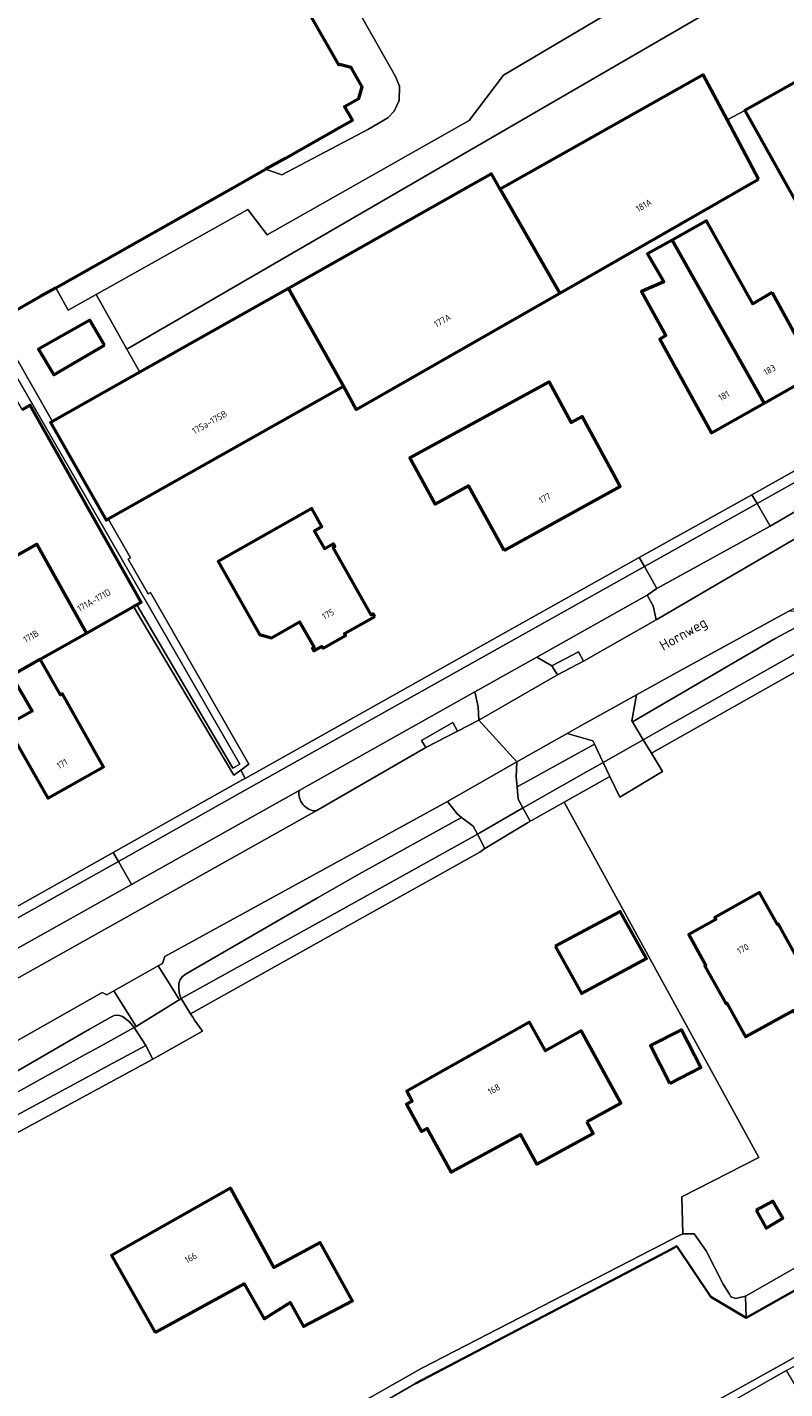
# Model space of a CAD drawing. Header units: metres. Extents: x 113441 to 115918, y 474822 to 477887.
# Tile 39 of 145: x 114493 to 114567, y 475976 to 476109. Entities that reach past the tile are written whole.
import ezdxf
from ezdxf.enums import TextEntityAlignment as Align

# ---------------------------------------------------------------- set-up
doc = ezdxf.new("R2010")
doc.units = ezdxf.units.M
for name, color, linetype, lineweight in [('B-WE-GK-BESCHOEIING-G', 252, 'GK-BESCHOEIING', 35), ('B-WE-GR-GRAS-GV', 252, 'Continuous', 13), ('B-WE-GR-GROENVOORZIENING-GV', 252, 'Continuous', 18), ('B-WE-OG-BEBOUWING-GV', 7, 'Continuous', 50), ('B-WE-OG-BEBOUWING-T18', 7, 'Continuous', 50), ('B-WE-OG-BEBOUWING_LAGE TRAFO-GV', 7, 'Continuous', 50), ('B-WE-OG-BEBOUWING_OVERBOUWING-GV', 7, 'Continuous', 50), ('B-WE-OG-TERREIN_ERF-GV', 252, 'Continuous', 18), ('B-WE-OG-TOPOGRAFIE-T18', 7, 'Continuous', 18), ('B-WE-OG-WATER-GV', 252, 'Continuous', 18), ('B-WE-OG-WATER_SLOOT-GV', 252, 'Continuous', 18), ('B-WE-VH-VERHARDING_GESLOTEN-GV', 252, 'Continuous', 18), ('B-WE-VH-VERHARDING_OPEN-GV', 252, 'Continuous', 18)]:
    doc.layers.add(name, color=color, linetype=linetype, lineweight=lineweight)
doc.styles.add('NLCS-ISO-ANNOTATIEF-T18', font='NLCS-ISO.ttf', dxfattribs={"height": 1.8})
doc.linetypes.add('GK-BESCHOEIING', pattern='A,30,-5,[1,NLCS.SHX,S=1,R=0,X=0,Y=0],-5', length=40)

msp = doc.modelspace()

# ---------------------------------------------------------------- linework, layer by layer
at = {"layer": 'B-WE-GK-BESCHOEIING-G', "ltscale": 0.5, "flags": 128}
msp.add_lwpolyline([(114531.186, 475976.687), (114555.576, 475989.503), (114556.634, 475990.076), (114559.96, 475985.142), (114563.394, 475983.101), (114598.376, 476002.802), (114621.349, 476015.713), (114638.687, 476025.306)], dxfattribs=at)
at = {"layer": 'B-WE-GR-GRAS-GV'}
msp.add_lwpolyline([(114573.112, 476048.789), (114555.663, 476038.964), (114554.162, 476038.119), (114555.238, 476036.344), (114551.088, 476033.825), (114550.125, 476035.846), (114548.571, 476034.971), (114545.678, 476033.342), (114564.622, 475998.729), (114557.115, 475994.877), (114557.211, 475991.288), (114558.321, 475991.279), (114559.494, 475989.617), (114561.156, 475986.387), (114561.762, 475985.394), (114561.916, 475985.143), (114562.378, 475984.973), (114563.343, 475985.223), (114595.903, 476003.802)], dxfattribs=at)
for points in [[(114568.552, 476017.827), (114568.455, 476017.773), (114570.138, 476014.743), (114572.777, 476016.19), (114576.628, 476009.2), (114571.674, 476006.439), (114567.99, 476013.05), (114563.339, 476010.467), (114561.503, 476013.771), (114561.407, 476013.718), (114559.382, 476017.363), (114559.478, 476017.416), (114557.803, 476020.432), (114560.443, 476021.899), (114560.331, 476022.1), (114564.702, 476024.528), (114566.434, 476021.411), (114566.535, 476021.467)], [(114565.991, 475994.469), (114566.976, 475992.795), (114565.343, 475991.833), (114564.383, 475993.593)], [(114567.329, 475977.954), (114565.702, 475977.054), (114542.525, 475963.791), (114548.691, 475954.061), (114572.327, 475967.967), (114570.661, 475972.411)]]:
    msp.add_lwpolyline(points, close=True, dxfattribs=at)
at = {"layer": 'B-WE-GR-GROENVOORZIENING-GV'}
for points in [[(114567.716, 476120.745), (114539.75, 476104.188), (114536.402, 476099.777), (114516.74, 476088.62), (114514.87, 476091.1), (114500.072, 476082.806), (114503.061, 476077.474), (114572.665, 476117.888)], [(114532.202, 476038.661), (114531.757, 476039.339), (114534.825, 476041.106), (114535.268, 476040.26), (114537.344, 476041.342), (114537.293, 476042.644), (114536.962, 476044.089), (114519.852, 476034.484)], [(114521.5, 476032.487), (114532.202, 476038.661)]]:
    msp.add_lwpolyline(points, dxfattribs=at)
for points in [[(114576.653, 476108.23), (114573.016, 476113.949), (114576.731, 476115.985), (114577.012, 476115.542), (114577.157, 476116.319), (114577.229, 476116.701), (114575.46, 476119.312), (114572.665, 476117.888), (114503.061, 476077.474), (114504.337, 476075.231), (114518.812, 476083.403), (114538.59, 476094.569), (114539.44, 476093.063), (114559.19, 476104.2), (114561.527, 476099.816), (114563.26, 476100.74)], [(114503.061, 476077.474), (114500.072, 476082.806), (114497.35, 476081.28), (114496.15, 476083.47), (114494.67, 476082.63), (114491.366, 476080.753), (114491.35, 476080.78), (114490.25, 476080.168), (114495.83, 476070.428), (114504.337, 476075.231)], [(114500.89, 476077.87), (114495.961, 476074.98), (114494.45, 476077.48), (114499.46, 476080.31)], [(114554.627, 476051.106), (114554.34, 476052.475), (114553.764, 476053.519), (114542.991, 476047.47), (114544.456, 476046.635), (114547.048, 476047.999), (114547.555, 476047.084)], [(114566.23, 476049.29), (114569.63, 476051.1), (114570.42, 476051.48), (114571.406, 476051.788), (114567.537, 476051.936), (114566.835, 476051.554), (114556.931, 476046.129), (114552.704, 476043.786), (114552.252, 476041.271), (114552.317, 476041.165)], [(114548.62, 476039.008), (114548.47, 476039.323), (114545.969, 476040.042), (114541.045, 476037.259), (114540.978, 476035.777), (114541.073, 476034.843)], [(114526.01, 476026.53), (114535.672, 476031.863), (114535.241, 476032.189), (114534.316, 476033.421), (114506.761, 476018.308), (114506.552, 476017.629), (114506.129, 476017.391), (114506.839, 476016.254), (114508.186, 476014.096), (114508.363, 476014.206), (114508.28, 476014.34), (114508.178, 476014.771), (114508.127, 476015.248), (114508.144, 476015.657), (114508.263, 476016.066), (114508.484, 476016.356), (114508.842, 476016.612), (114521.637, 476024.004)], [(114501.816, 476014.965), (114501.134, 476014.581), (114500.667, 476014.8), (114486.391, 476006.718), (114472.55, 475999.029), (114462.313, 475993.252), (114458.091, 475990.877), (114458.007, 475988.973), (114458.403, 475988.389), (114468.113, 475993.603), (114480.027, 476000), (114499.446, 476011.214), (114501.503, 476012.402), (114501.843, 476012.539), (114502.082, 476012.573), (114502.354, 476012.556), (114502.644, 476012.453), (114503.325, 476011.925), (114503.786, 476011.378), (114503.973, 476011.494)]]:
    msp.add_lwpolyline(points, close=True, dxfattribs=at)
msp.add_lwpolyline([(114519.852, 476034.484, 0.4489954), (114521.5, 476032.487)], format="xyb", dxfattribs=at)
at = {"layer": 'B-WE-OG-BEBOUWING-GV'}
for points in [[(114466.746, 476124.093), (114491.35, 476080.78), (114491.366, 476080.753), (114494.67, 476082.63), (114496.15, 476083.47), (114513.612, 476093.329), (114516.59, 476095.01), (114518.509, 476096.093), (114523.734, 476099.043), (114525.04, 476099.78), (114524.276, 476101.129), (114525.668, 476101.917), (114525.981, 476103.049), (114524.916, 476104.928), (114523.786, 476105.219), (114523.708, 476105.174), (114518.34, 476114.649)], [(114486.942, 476054.321), (114494.312, 476058.467), (114499.139, 476049.809), (114503.714, 476052.392), (114504.034, 476052.573), (114504.47, 476052.819), (114493.666, 476072.03), (114492.87, 476071.572)]]:
    msp.add_lwpolyline(points, dxfattribs=at)
for points in [[(114581.488, 476098.393), (114582.192, 476098.787), (114578.554, 476105.712), (114578.52, 476105.778), (114577.1, 476108.48), (114576.653, 476108.23), (114563.26, 476100.74), (114571.98, 476085.18), (114576.986, 476087.715), (114580.903, 476080.682), (114580.96, 476080.715), (114588.638, 476085.163), (114587.965, 476086.408)], [(114564.609, 476094.035), (114561.527, 476099.816), (114559.19, 476104.2), (114539.44, 476093.063), (114545.229, 476082.946)], [(114539.44, 476093.063), (114538.59, 476094.569), (114518.812, 476083.403), (114524.182, 476073.891), (114525.401, 476071.6), (114545.229, 476082.946)], [(114565.93, 476082.99), (114564.05, 476081.91), (114559.54, 476090), (114556.17, 476088.101), (114565.145, 476072.229), (114570.246, 476075.113)], [(114556.17, 476088.101), (114553.79, 476086.76), (114555.38, 476084.04), (114553.21, 476083.1), (114555.58, 476078.8), (114554.99, 476078.47), (114560.025, 476069.333), (114565.145, 476072.229)], [(114524.182, 476073.891), (114518.812, 476083.403), (114504.337, 476075.231), (114495.83, 476070.428), (114495.644, 476070.323), (114496.29, 476069.19), (114501.064, 476060.824), (114501.267, 476060.939)], [(114500.89, 476077.87), (114499.46, 476080.31), (114494.45, 476077.48), (114495.961, 476074.98)], [(114539.827, 476057.873), (114551.137, 476064.098), (114547.416, 476070.919), (114546.362, 476070.344), (114544.207, 476074.294), (114530.636, 476066.89), (114533.094, 476062.384), (114536.352, 476064.179)], [(114527.209, 476051.44), (114527.061, 476051.701), (114526.878, 476051.597), (114523.158, 476058.155), (114523.341, 476058.259), (114523.193, 476058.52), (114522.34, 476058.036), (114521.344, 476059.794), (114522.074, 476060.208), (114521.078, 476061.965), (114511.962, 476056.794), (114515.998, 476049.679), (114517.166, 476049.364), (114519.897, 476050.913), (114521.303, 476048.435), (114521.146, 476048.346), (114521.291, 476048.083), (114522.068, 476048.524), (114522.177, 476048.333), (114524.369, 476049.576), (114524.26, 476049.767)], [(114494.312, 476058.467), (114486.942, 476054.321), (114491.85, 476045.693), (114494.639, 476047.268), (114499.139, 476049.809)], [(114494.639, 476047.268), (114491.85, 476045.693), (114493.832, 476042.209), (114491.351, 476040.808), (114495.36, 476033.738), (114500.811, 476036.799), (114496.802, 476043.885), (114496.592, 476043.785)], [(114568.455, 476017.773), (114568.552, 476017.827), (114566.535, 476021.467), (114566.434, 476021.411), (114564.702, 476024.528), (114560.331, 476022.1), (114560.443, 476021.899), (114557.803, 476020.432), (114559.478, 476017.416), (114559.382, 476017.363), (114561.407, 476013.718), (114561.503, 476013.771), (114563.339, 476010.467), (114567.99, 476013.05), (114571.674, 476006.439), (114576.628, 476009.2), (114572.777, 476016.19), (114570.138, 476014.743)], [(114547.859, 476002.197), (114551.17, 476004.001), (114547.328, 476011.052), (114543.863, 476009.103), (114542.28, 476011.917), (114530.355, 476005.167), (114530.872, 476004.219), (114530.318, 476003.917), (114531.768, 476001.257), (114532.321, 476001.558), (114534.653, 475997.279), (114541.414, 476000.963), (114542.993, 475998.065), (114548.481, 476001.056)], [(114555.944, 476005.944), (114558.978, 476007.48), (114557.109, 476011.172), (114554.075, 476009.637)], [(114505.832, 475981.683), (114514.49, 475986.4), (114516.44, 475983.01), (114518.99, 475984.6), (114520.28, 475982.24), (114525.04, 475984.75), (114521.887, 475990.43), (114517.398, 475987.985), (114513.172, 475995.719), (114501.578, 475989.185)]]:
    msp.add_lwpolyline(points, close=True, dxfattribs=at)
at = {"layer": 'B-WE-OG-BEBOUWING_LAGE TRAFO-GV'}
msp.add_lwpolyline([(114564.383, 475993.593), (114565.343, 475991.833), (114566.976, 475992.795), (114565.991, 475994.469)], close=True, dxfattribs=at)
at = {"layer": 'B-WE-OG-BEBOUWING_OVERBOUWING-GV'}
msp.add_lwpolyline([(114544.778, 476019.315), (114547.339, 476014.707), (114553.677, 476018.094), (114551.116, 476022.703)], close=True, dxfattribs=at)
at = {"layer": 'B-WE-OG-TERREIN_ERF-GV'}
for points in [[(114580.96, 476080.715), (114580.903, 476080.682), (114576.986, 476087.715), (114571.98, 476085.18), (114563.26, 476100.74), (114561.527, 476099.816), (114564.609, 476094.035), (114545.229, 476082.946), (114525.401, 476071.6), (114524.182, 476073.891), (114501.267, 476060.939), (114503.439, 476057.149), (114503.213, 476057.019), (114505.151, 476053.653), (114505.369, 476053.779), (114514.963, 476037.034), (114514.183, 476036.471), (114514.611, 476035.658), (114539.173, 476049.447), (114552.985, 476057.179), (114563.961, 476063.3), (114572.827, 476068.3), (114573.024, 476068.41)], [(114486.877, 476020.101), (114501.751, 476028.445), (114514.22, 476035.439), (114514.611, 476035.658), (114514.183, 476036.471), (114513.502, 476035.979), (114503.714, 476052.392), (114499.139, 476049.809), (114494.639, 476047.268), (114496.592, 476043.785), (114496.802, 476043.885), (114500.811, 476036.799), (114495.36, 476033.738), (114491.351, 476040.808), (114493.832, 476042.209), (114491.85, 476045.693)], [(114503.487, 475962.114), (114531.812, 475978.198), (114555.239, 475990.272), (114556.669, 475991.009), (114557.211, 475991.288), (114557.115, 475994.877), (114564.622, 475998.729), (114545.678, 476033.342), (114542.565, 476031.589), (114542.37, 476031.479), (114542.319, 476031.45), (114542.109, 476031.318), (114537.942, 476028.831), (114537.468, 476028.459), (114523.505, 476020.665), (114509.28, 476012.725), (114509.489, 476012.386), (114509.66, 476012.11), (114510.426, 476011.039), (114505.59, 476008.312), (114479.731, 475994.265)]]:
    msp.add_lwpolyline(points, dxfattribs=at)
for points in [[(114556.17, 476088.101), (114559.54, 476090), (114564.05, 476081.91), (114565.93, 476082.99), (114570.246, 476075.113), (114565.145, 476072.229), (114560.025, 476069.333), (114554.99, 476078.47), (114555.58, 476078.8), (114553.21, 476083.1), (114555.38, 476084.04), (114553.79, 476086.76)], [(114539.827, 476057.873), (114536.352, 476064.179), (114533.094, 476062.384), (114530.636, 476066.89), (114544.207, 476074.294), (114546.362, 476070.344), (114547.416, 476070.919), (114551.137, 476064.098)], [(114527.209, 476051.44), (114524.26, 476049.767), (114524.369, 476049.576), (114522.177, 476048.333), (114522.068, 476048.524), (114521.291, 476048.083), (114521.146, 476048.346), (114521.303, 476048.435), (114519.897, 476050.913), (114517.166, 476049.364), (114515.998, 476049.679), (114511.962, 476056.794), (114521.078, 476061.965), (114522.074, 476060.208), (114521.344, 476059.794), (114522.34, 476058.036), (114523.193, 476058.52), (114523.341, 476058.259), (114523.158, 476058.155), (114526.878, 476051.597), (114527.061, 476051.701)], [(114554.162, 476038.119), (114553.375, 476039.419), (114549.474, 476037.215), (114550.125, 476035.846), (114551.088, 476033.825), (114555.238, 476036.344)], [(114542.109, 476031.318), (114542.319, 476031.45), (114542.37, 476031.479), (114541.648, 476032.796), (114541.55, 476032.74), (114537.44, 476030.34), (114537.22, 476030.218), (114537.942, 476028.831)], [(114509.28, 476012.725), (114508.363, 476014.206), (114508.186, 476014.096), (114508.012, 476013.989), (114503.973, 476011.494), (114503.786, 476011.378), (114504.924, 476009.632), (114505.59, 476008.312), (114510.426, 476011.039), (114509.66, 476012.11), (114509.489, 476012.386)], [(114534.653, 475997.279), (114532.321, 476001.558), (114531.768, 476001.257), (114530.318, 476003.917), (114530.872, 476004.219), (114530.355, 476005.167), (114542.28, 476011.917), (114543.863, 476009.103), (114547.328, 476011.052), (114551.17, 476004.001), (114547.859, 476002.197), (114548.481, 476001.056), (114542.993, 475998.065), (114541.414, 476000.963)], [(114555.944, 476005.944), (114554.075, 476009.637), (114557.109, 476011.172), (114558.978, 476007.48)], [(114525.04, 475984.75), (114520.28, 475982.24), (114518.99, 475984.6), (114516.44, 475983.01), (114514.49, 475986.4), (114505.832, 475981.683), (114501.578, 475989.185), (114513.172, 475995.719), (114517.398, 475987.985), (114521.887, 475990.43)]]:
    msp.add_lwpolyline(points, close=True, dxfattribs=at)
at = {"layer": 'B-WE-OG-WATER-GV'}
for points in [[(114471.507, 476112.147), (114460.803, 476131.194), (114432.181, 476180.669), (114428.408, 476187.545), (114427.665, 476187.383), (114427.008, 476187.067), (114428.977, 476183.482), (114429.743, 476182.146), (114452.166, 476143.021), (114462.885, 476124.587), (114478.543, 476096.471), (114483.892, 476086.845), (114486.724, 476082.027), (114492.87, 476071.572), (114493.666, 476072.03), (114504.47, 476052.819), (114504.034, 476052.573), (114513.383, 476036.665), (114514.076, 476037.057), (114489.465, 476079.73), (114485.065, 476087.36)], [(114573.112, 476048.789), (114572.347, 476050.134), (114570.999, 476049.372), (114554.964, 476040.316), (114553.375, 476039.419), (114554.162, 476038.119), (114555.663, 476038.964)], [(114550.125, 476035.846), (114549.474, 476037.215), (114547.855, 476036.301), (114541.826, 476032.896), (114541.648, 476032.796), (114542.37, 476031.479), (114542.565, 476031.589), (114545.678, 476033.342), (114548.571, 476034.971)], [(114537.468, 476028.459), (114537.942, 476028.831), (114537.22, 476030.218), (114536.715, 476029.938), (114522.682, 476022.151), (114508.363, 476014.206), (114509.28, 476012.725), (114523.505, 476020.665)], [(114631.848, 476015.078), (114641.214, 476020.712), (114638.687, 476025.306), (114621.349, 476015.713), (114598.376, 476002.802), (114563.394, 475983.101), (114559.96, 475985.142), (114556.634, 475990.076), (114555.576, 475989.503), (114531.186, 475976.687), (114501.81, 475959.706), (114505.285, 475953.404), (114505.797, 475952.069), (114485.289, 475940.804), (114484.8, 475940.178), (114484.901, 475939.504), (114490.644, 475929.531), (114494.693, 475931.815), (114495.09, 475932.039), (114492.387, 475937.065), (114509.164, 475946.478), (114566.882, 475978.551)], [(114499.922, 476006.947), (114501.292, 476007.688), (114504.924, 476009.632), (114503.786, 476011.378), (114500.356, 476009.476), (114499.025, 476008.739), (114459.723, 475986.952), (114459.308, 475986.722), (114460.039, 475985.375), (114460.516, 475985.633)]]:
    msp.add_lwpolyline(points, close=True, dxfattribs=at)
at = {"layer": 'B-WE-OG-WATER_SLOOT-GV'}
for points in [[(114471.507, 476112.147), (114485.065, 476087.36), (114489.465, 476079.73), (114514.076, 476037.057), (114513.383, 476036.665), (114504.034, 476052.573), (114503.714, 476052.392), (114513.502, 476035.979), (114514.183, 476036.471), (114514.963, 476037.034), (114505.369, 476053.779), (114505.151, 476053.653), (114503.213, 476057.019), (114503.439, 476057.149), (114501.267, 476060.939), (114501.064, 476060.824), (114496.29, 476069.19), (114495.644, 476070.323), (114495.83, 476070.428), (114490.25, 476080.168), (114486.026, 476087.541), (114472.002, 476112.817)], [(114501.81, 475959.706), (114531.186, 475976.687), (114555.576, 475989.503), (114556.634, 475990.076), (114559.96, 475985.142), (114563.394, 475983.101), (114563.343, 475985.223), (114562.378, 475984.973), (114561.916, 475985.143), (114561.762, 475985.394), (114561.156, 475986.387), (114559.494, 475989.617), (114558.321, 475991.279), (114557.211, 475991.288), (114556.669, 475991.009), (114555.239, 475990.272), (114531.812, 475978.198), (114503.487, 475962.114)]]:
    msp.add_lwpolyline(points, dxfattribs=at)
for points in [[(114570.999, 476049.372), (114572.347, 476050.134), (114571.406, 476051.788), (114570.42, 476051.48), (114569.63, 476051.1), (114566.23, 476049.29), (114552.317, 476041.165), (114553.375, 476039.419), (114554.964, 476040.316)], [(114549.474, 476037.215), (114548.62, 476039.008), (114541.073, 476034.843), (114541.197, 476033.621), (114541.648, 476032.796), (114541.826, 476032.896), (114547.855, 476036.301)], [(114536.715, 476029.938), (114537.22, 476030.218), (114536.813, 476030.999), (114535.672, 476031.863), (114526.01, 476026.53), (114521.637, 476024.004), (114508.842, 476016.612), (114508.484, 476016.356), (114508.263, 476016.066), (114508.144, 476015.657), (114508.127, 476015.248), (114508.178, 476014.771), (114508.28, 476014.34), (114508.363, 476014.206), (114522.682, 476022.151)], [(114638.687, 476025.306), (114635.09, 476026.633), (114634.327, 476025.727), (114618.764, 476016.846), (114600.478, 476006.412), (114600.807, 476005.815), (114596.194, 476003.273), (114595.903, 476003.802), (114563.343, 475985.223), (114563.394, 475983.101), (114598.376, 476002.802), (114621.349, 476015.713)], [(114607.142, 475999.974), (114630.353, 476013.569), (114630.758, 476013.806), (114631.918, 476013.75), (114631.848, 476015.078), (114566.882, 475978.551), (114509.164, 475946.478), (114492.387, 475937.065), (114495.09, 475932.039), (114496.396, 475932.757), (114494.564, 475935.99), (114494.163, 475936.781), (114494.434, 475937.431), (114498.133, 475939.534), (114536.672, 475960.442), (114537.564, 475960.953), (114542.525, 475963.791), (114565.702, 475977.054), (114567.329, 475977.954), (114570.38, 475979.641)], [(114499.025, 476008.739), (114500.356, 476009.476), (114503.786, 476011.378), (114503.325, 476011.925), (114502.644, 476012.453), (114502.354, 476012.556), (114502.082, 476012.573), (114501.843, 476012.539), (114501.503, 476012.402), (114499.446, 476011.214), (114480.027, 476000), (114468.113, 475993.603), (114458.403, 475988.389), (114459.308, 475986.722), (114459.723, 475986.952)], [(114505.59, 476008.312), (114504.924, 476009.632), (114501.292, 476007.688), (114499.922, 476006.947), (114460.516, 475985.633), (114460.039, 475985.375), (114460.172, 475985.129), (114460.796, 475983.98), (114479.731, 475994.265)]]:
    msp.add_lwpolyline(points, close=True, dxfattribs=at)
at = {"layer": 'B-WE-VH-VERHARDING_GESLOTEN-GV'}
for points in [[(114522.745, 476115.549), (114529.24, 476104.06), (114529.63, 476103.1), (114529.61, 476101.71), (114529.11, 476100.66), (114528.48, 476100.01), (114526.62, 476098.91), (114518.17, 476094.46), (114516.59, 476095.01), (114513.612, 476093.329), (114496.15, 476083.47), (114497.35, 476081.28), (114500.072, 476082.806), (114514.87, 476091.1), (114516.74, 476088.62), (114536.402, 476099.777), (114539.75, 476104.188), (114567.716, 476120.745)], [(114574.225, 476062.469), (114571.313, 476060.86), (114554.627, 476051.106), (114547.555, 476047.084), (114545.005, 476045.74), (114537.344, 476041.342), (114541.045, 476037.259), (114545.969, 476040.042), (114547.082, 476040.671), (114552.704, 476043.786), (114556.931, 476046.129), (114566.835, 476051.554), (114567.537, 476051.936), (114569.778, 476053.153), (114573.112, 476054.965), (114576.591, 476056.861), (114576.614, 476056.873), (114577.937, 476057.594)], [(114569.953, 476061.351), (114569.396, 476062.389), (114565.715, 476060.232), (114554.705, 476054.174), (114553.764, 476053.519), (114554.34, 476052.475), (114554.627, 476051.106), (114571.313, 476060.86)], [(114486.391, 476006.718), (114500.667, 476014.8), (114501.134, 476014.581), (114501.816, 476014.965), (114506.129, 476017.391), (114506.552, 476017.629), (114506.761, 476018.308), (114534.316, 476033.421), (114541.045, 476037.259), (114537.344, 476041.342), (114535.268, 476040.26), (114532.202, 476038.661), (114521.5, 476032.487), (114486.964, 476013.148)], [(114519.852, 476034.484), (114503.526, 476025.319), (114488.598, 476016.985), (114486.553, 476015.807)], [(114486.964, 476013.148), (114521.5, 476032.487)]]:
    msp.add_lwpolyline(points, dxfattribs=at)
for points in [[(114545.005, 476045.74), (114544.456, 476046.635), (114542.991, 476047.47), (114536.962, 476044.089), (114537.293, 476042.644), (114537.344, 476041.342)], [(114552.317, 476041.165), (114552.252, 476041.271), (114552.704, 476043.786), (114547.082, 476040.671), (114545.969, 476040.042), (114548.47, 476039.323), (114548.62, 476039.008), (114549.474, 476037.215), (114553.375, 476039.419)], [(114541.073, 476034.843), (114540.978, 476035.777), (114541.045, 476037.259), (114534.316, 476033.421), (114535.241, 476032.189), (114535.672, 476031.863), (114536.813, 476030.999), (114537.22, 476030.218), (114537.44, 476030.34), (114541.55, 476032.74), (114541.648, 476032.796), (114541.197, 476033.621)], [(114508.012, 476013.989), (114508.186, 476014.096), (114506.839, 476016.254), (114506.129, 476017.391), (114501.816, 476014.965), (114503.973, 476011.494)]]:
    msp.add_lwpolyline(points, close=True, dxfattribs=at)
msp.add_lwpolyline([(114521.5, 476032.487, -0.4489954), (114519.852, 476034.484)], format="xyb", dxfattribs=at)
at = {"layer": 'B-WE-VH-VERHARDING_OPEN-GV'}
msp.add_lwpolyline([(114518.34, 476114.649), (114523.708, 476105.174), (114523.786, 476105.219), (114524.916, 476104.928), (114525.981, 476103.049), (114525.668, 476101.917), (114524.276, 476101.129), (114525.04, 476099.78), (114523.734, 476099.043), (114518.509, 476096.093), (114516.59, 476095.01), (114518.17, 476094.46), (114526.62, 476098.91), (114528.48, 476100.01), (114529.11, 476100.66), (114529.61, 476101.71), (114529.63, 476103.1), (114529.24, 476104.06), (114522.745, 476115.549)], dxfattribs=at)
for points in [[(114573.33, 476067.407), (114572.827, 476068.3), (114563.961, 476063.3), (114564.458, 476062.43)], [(114574.522, 476065.296), (114573.33, 476067.407), (114564.458, 476062.43), (114565.715, 476060.232), (114569.396, 476062.389), (114569.995, 476062.754)], [(114553.477, 476056.319), (114564.458, 476062.43), (114563.961, 476063.3), (114552.985, 476057.179)], [(114564.458, 476062.43), (114553.477, 476056.319), (114554.705, 476054.174), (114565.715, 476060.232)], [(114553.477, 476056.319), (114552.985, 476057.179), (114539.173, 476049.447), (114514.611, 476035.658), (114514.22, 476035.439), (114501.751, 476028.445), (114502.242, 476027.57), (114515.102, 476034.788)], [(114553.764, 476053.519), (114554.705, 476054.174), (114553.477, 476056.319), (114515.102, 476034.788), (114502.242, 476027.57), (114503.526, 476025.319), (114519.852, 476034.484), (114536.962, 476044.089), (114542.991, 476047.47)], [(114547.555, 476047.084), (114547.048, 476047.999), (114544.456, 476046.635), (114545.005, 476045.74)], [(114535.268, 476040.26), (114534.825, 476041.106), (114531.757, 476039.339), (114532.202, 476038.661)], [(114487.335, 476019.213), (114502.242, 476027.57), (114501.751, 476028.445), (114486.877, 476020.101)], [(114502.242, 476027.57), (114487.335, 476019.213), (114488.598, 476016.985), (114503.526, 476025.319)]]:
    msp.add_lwpolyline(points, close=True, dxfattribs=at)

# ---------------------------------------------------------------- texts
at = {"layer": 'B-WE-OG-BEBOUWING-T18', "style": 'NLCS-ISO-ANNOTATIEF-T18'}
for s, rotation, p in [('181A', 29.8, (114553.42, 476091.492)), ('177A', 29.8, (114533.804, 476080.268)), ('183', 29.5, (114565.672, 476075.457)), ('181', 29.5, (114561.225, 476072.941)), ('175a-175B', 29.5, (114511.127, 476070.36)), ('177', 28.8, (114543.778, 476062.958)), ('171A-171D', 29.4, (114499.87, 476053.013)), ('175', 29.3, (114522.669, 476051.667)), ('171B', 29.9, (114493.732, 476049.503)), ('171', 30.5, (114496.765, 476037.081)), ('170', 29.1, (114563.077, 476019.049)), ('168', 29.5, (114538.823, 476005.364)), ('166', 29.4, (114509.295, 475988.942))]:
    msp.add_text(s, height=0.64, rotation=rotation, dxfattribs=at).set_placement(p, align=Align.MIDDLE)
at = {"layer": 'B-WE-OG-TOPOGRAFIE-T18', "style": 'NLCS-ISO-ANNOTATIEF-T18'}
msp.add_text('Hornweg', height=1, rotation=29.5, dxfattribs=at).set_placement((114557.335, 476049.609), align=Align.MIDDLE)

doc.saveas('drawing.dxf')
